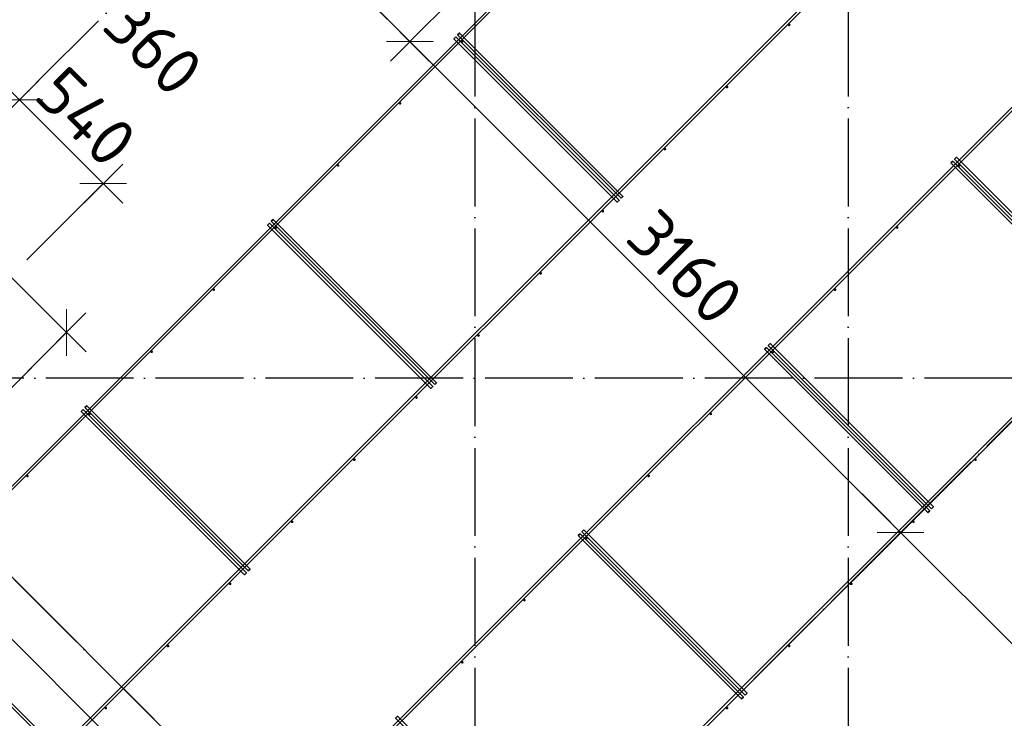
# Model space of a CAD drawing. Header units: millimetres. Extents: x -3483 to 105345, y -283423 to 72284.
# Tile 96 of 155: x 84627 to 89111, y 6851 to 10033. Entities that reach past the tile are written whole.
import ezdxf

# ---------------------------------------------------------------- set-up
doc = ezdxf.new("R2010")
doc.units = ezdxf.units.MM
doc.header["$PDMODE"] = 65
doc.linetypes.add('______11', pattern=[500, 400, -50, 0, -50])
doc.linetypes.add('______5', pattern=[1100, 800, -100, 100, -100])
doc.layers.add('Арм.стержн. Фиксатор', color=7, linetype='Continuous', lineweight=35, true_color=0x501e0f)
doc.layers.add('Осевая линия_ общее', color=7, linetype='______5', lineweight=13, true_color=0xa0a0a0)
doc.layers.add('Размерная линия_ общее', color=7, linetype='Continuous', lineweight=13)
doc.layers.add('Стена_ общее', color=7, linetype='Continuous', lineweight=35)
doc.styles.add('ISOCPEUR', font='ISOCPEUR')
doc.dimstyles.new('DIMSTYLE_4', dxfattribs={"dimtxt": 220, "dimasz": 250, "dimexe": 0, "dimexo": 0, "dimgap": 110, "dimtad": 2, "dimdec": 0, "dimrnd": 5, "dimzin": 12, "dimdsep": 46, "dimtxsty": 'ISOCPEUR', "dimblk1": 'ALL_ML_STRICH', "dimblk2": 'ALL_ML_STRICH', "dimsah": 1, "dimcen": 0, "dimclrd": 7, "dimclre": 256, "dimclrt": 7, "dimadec": 0, "dimazin": 0, "dimtfac": 1, "dimtdec": 0, "dimtix": 1, "dimtmove": 2, "dimatfit": 3, "dimfxl": 0, "dimtzin": 0, "dimlwd": 0, "dimlwe": -3, "dimarcsym": 0})
doc.dimstyles.new('DIMSTYLE_5', dxfattribs={"dimtxt": 220, "dimasz": 250, "dimexe": 0, "dimexo": 0, "dimgap": 110, "dimtad": 2, "dimdec": 0, "dimrnd": 5, "dimzin": 12, "dimdsep": 46, "dimtxsty": 'ISOCPEUR', "dimblk1": 'ALL_ML_STRICH', "dimblk2": 'ALL_ML_STRICH', "dimsah": 1, "dimcen": 0, "dimclrd": 7, "dimclre": 256, "dimclrt": 7, "dimadec": 0, "dimazin": 0, "dimtfac": 1, "dimtdec": 0, "dimtix": 1, "dimtmove": 2, "dimatfit": 3, "dimfxl": 0, "dimtvp": 1.2, "dimtzin": 0, "dimlwd": 0, "dimlwe": -3, "dimarcsym": 0})

# ---------------------------------------------------------------- blocks, each defined once
blk = doc.blocks.new('СЛОЖНЫЙ_ОБЪЕКТ_2')
at = {"layer": 'Стена_ общее', "color": 9, "linetype": 'Continuous', "lineweight": -3, "true_color": 0xc7c7c7, "transparency": 33554687}
for p, q in [((83451.3, 8634.8), (88422.3, 3663.9)), ((88280.9, 3522.4), (83451.3, 8352))]:
    blk.add_line(p, q, dxfattribs=at)
blk = doc.blocks.new('ALL_ML_STRICH')
at = {"color": 0, "linetype": 'ByBlock', "lineweight": -2}
for p, q in [((0, -0.5), (0, 0.5)), ((-0.3, -0.3), (0.3, 0.3)), ((-1, 0), (0.5, 0))]:
    blk.add_line(p, q, dxfattribs=at)
blk = doc.blocks.new('*D655')
at = {"layer": 'DEFPOINTS', "color": 7, "linetype": 'Continuous', "lineweight": 13, "transparency": 33554687}
for p in [(85348.7, 11847.4), (84919.7, 11418.6), (86833.2, 10362.1)]:
    blk.add_point(p, dxfattribs=at)
at = {"layer": 'Размерная линия_ общее', "color": 253, "linetype": 'Continuous', "lineweight": -2, "true_color": 0xa0a0a0, "transparency": 33554687}
for p, q in [((85278, 11776.8), (84919.7, 11418.6)), ((86762.4, 10291.4), (86404.1, 9933.2))]:
    blk.add_line(p, q, dxfattribs=at)
at = {"layer": 'Размерная линия_ общее', "color": 7, "linetype": 'Continuous', "lineweight": -2, "transparency": 33554687}
blk.add_line((84919.7, 11418.6), (86404.1, 9933.2), dxfattribs=at)
at = {"layer": 'Размерная линия_ общее', "color": 7, "linetype": 'Continuous', "lineweight": 13, "transparency": 33554687, "xscale": 250, "yscale": 250, "zscale": 250}
for p, rotation in [((84919.7, 11418.6), 134.9818911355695), ((86404.1, 9933.2), 314.9818911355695)]:
    blk.add_blockref('ALL_ML_STRICH', p, dxfattribs=dict(at, rotation=rotation))
at = {"layer": 'Размерная линия_ общее', "color": 7, "linetype": 'Continuous', "lineweight": 13, "transparency": 33554687, "insert": (85331.9, 11388.1), "char_height": 220, "width": 11, "attachment_point": 1, "rotation": 314.9819, "line_spacing_factor": 0.60241, "style": 'ISOCPEUR'}
blk.add_mtext('7х300=2100', dxfattribs=at)
blk = doc.blocks.new('*D656')
at = {"layer": 'DEFPOINTS', "color": 7, "linetype": 'Continuous', "lineweight": 13, "transparency": 33554687}
for p in [(86833.2, 10362.1), (86404.1, 9933.2), (88651.2, 7711.2)]:
    blk.add_point(p, dxfattribs=at)
at = {"layer": 'Размерная линия_ общее', "color": 253, "linetype": 'Continuous', "lineweight": -2, "true_color": 0xa0a0a0, "transparency": 33554687}
for p, q in [((86762.4, 10291.4), (86404.1, 9933.2)), ((88638, 7698), (88638, 7698))]:
    blk.add_line(p, q, dxfattribs=at)
at = {"layer": 'Размерная линия_ общее', "color": 7, "linetype": 'Continuous', "lineweight": -2, "transparency": 33554687}
blk.add_line((86404.1, 9933.2), (88638, 7698), dxfattribs=at)
at = {"layer": 'Размерная линия_ общее', "color": 7, "linetype": 'Continuous', "lineweight": 13, "transparency": 33554687, "xscale": 250, "yscale": 250, "zscale": 250}
for p, rotation in [((86404.1, 9933.2), 134.9818911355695), ((88638, 7698), 314.9818911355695)]:
    blk.add_blockref('ALL_ML_STRICH', p, dxfattribs=dict(at, rotation=rotation))
at = {"layer": 'Размерная линия_ общее', "color": 7, "linetype": 'Continuous', "lineweight": 13, "transparency": 33554687, "insert": (87657.5, 8905.4), "char_height": 220, "width": 880, "attachment_point": 5, "rotation": 314.9819, "style": 'ISOCPEUR'}
blk.add_mtext('\\A1;{3160}', dxfattribs=at)
blk = doc.blocks.new('*D657')
at = {"layer": 'DEFPOINTS', "color": 7, "linetype": 'Continuous', "lineweight": 13, "transparency": 33554687}
for p in [(88651.2, 7711.2), (88638, 7698), (90318.3, 6875.1)]:
    blk.add_point(p, dxfattribs=at)
at = {"layer": 'Размерная линия_ общее', "color": 253, "linetype": 'Continuous', "lineweight": -2, "true_color": 0xa0a0a0, "transparency": 33554687}
for p, q in [((88638, 7698), (88638, 7698)), ((90247.5, 6804.4), (89889, 6446.1))]:
    blk.add_line(p, q, dxfattribs=at)
at = {"layer": 'Размерная линия_ общее', "color": 7, "linetype": 'Continuous', "lineweight": -2, "transparency": 33554687}
blk.add_line((88638, 7698), (89889, 6446.1), dxfattribs=at)
at = {"layer": 'Размерная линия_ общее', "color": 7, "linetype": 'Continuous', "lineweight": 13, "transparency": 33554687, "xscale": 250, "yscale": 250, "zscale": 250}
for p, rotation in [((88638, 7698), 134.9818911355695), ((89889, 6446.1), 314.9818911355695)]:
    blk.add_blockref('ALL_ML_STRICH', p, dxfattribs=dict(at, rotation=rotation))
at = {"layer": 'Размерная линия_ общее', "color": 7, "linetype": 'Continuous', "lineweight": 13, "transparency": 33554687, "insert": (89400, 7161.8), "char_height": 220, "width": 880, "attachment_point": 5, "rotation": 314.9819, "style": 'ISOCPEUR'}
blk.add_mtext('\\A1;{1770}', dxfattribs=at)
blk = doc.blocks.new('СЛОЖНЫЙ_ОБЪЕКТ_10')
at = {"layer": 'Осевая линия_ общее', "color": 253, "linetype": '______11', "lineweight": -3, "true_color": 0xa0a0a0, "transparency": 33554687}
for p, q in [((84349.3, 9391.4), (97713.7, 22755.7)), ((87969.7, 7029.7), (100704.7, 19764.7)), ((89836.5, 2249.7), (82291.7, 9794.5))]:
    blk.add_line(p, q, dxfattribs=at)
blk = doc.blocks.new('*D693')
at = {"layer": 'DEFPOINTS', "color": 7, "linetype": 'Continuous', "lineweight": 13, "transparency": 33554687}
for p in [(84371.6, 9922.8), (84585.1, 9627.1), (83317, 8868.2)]:
    blk.add_point(p, dxfattribs=at)
at = {"layer": 'Размерная линия_ общее', "color": 253, "linetype": 'Continuous', "lineweight": -2, "true_color": 0xa0a0a0, "transparency": 33554687}
for p, q in [((83387.7, 8938.9), (84371.6, 9922.8)), ((84626.2, 9668.3), (84626.2, 9668.3))]:
    blk.add_line(p, q, dxfattribs=at)
at = {"layer": 'Размерная линия_ общее', "color": 7, "linetype": 'Continuous', "lineweight": -2, "transparency": 33554687}
blk.add_line((84371.6, 9922.8), (84626.2, 9668.3), dxfattribs=at)
at = {"layer": 'Размерная линия_ общее', "color": 7, "linetype": 'Continuous', "lineweight": 13, "transparency": 33554687, "xscale": 250, "yscale": 250, "zscale": 250}
for p, rotation in [((84371.6, 9922.8), 135.0000000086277), ((84626.2, 9668.3), 315.0000000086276)]:
    blk.add_blockref('ALL_ML_STRICH', p, dxfattribs=dict(at, rotation=rotation))
at = {"layer": 'Размерная линия_ общее', "color": 7, "linetype": 'Continuous', "lineweight": 13, "transparency": 33554687, "insert": (85235.9, 9909.3), "char_height": 220, "width": 660, "attachment_point": 5, "rotation": 315, "style": 'ISOCPEUR'}
blk.add_mtext('\\A1;{360}', dxfattribs=at)
blk = doc.blocks.new('*D694')
at = {"layer": 'DEFPOINTS', "color": 7, "linetype": 'Continuous', "lineweight": 13, "transparency": 33554687}
for p in [(84626.2, 9668.3), (84585.1, 9627.1), (84589.8, 8868.2)]:
    blk.add_point(p, dxfattribs=at)
at = {"layer": 'Размерная линия_ общее', "color": 253, "linetype": 'Continuous', "lineweight": -2, "true_color": 0xa0a0a0, "transparency": 33554687}
for p, q in [((84626.2, 9668.3), (84626.2, 9668.3)), ((84660.5, 8938.9), (85008, 9286.4))]:
    blk.add_line(p, q, dxfattribs=at)
at = {"layer": 'Размерная линия_ общее', "color": 7, "linetype": 'Continuous', "lineweight": -2, "transparency": 33554687}
blk.add_line((84626.2, 9668.3), (85008, 9286.4), dxfattribs=at)
at = {"layer": 'Размерная линия_ общее', "color": 7, "linetype": 'Continuous', "lineweight": 13, "transparency": 33554687, "xscale": 250, "yscale": 250, "zscale": 250}
for p, rotation in [((84626.2, 9668.3), 135.0000000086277), ((85008, 9286.4), 315.0000000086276)]:
    blk.add_blockref('ALL_ML_STRICH', p, dxfattribs=dict(at, rotation=rotation))
at = {"layer": 'Размерная линия_ общее', "color": 7, "linetype": 'Continuous', "lineweight": 13, "transparency": 33554687, "insert": (84930.3, 9590.5), "char_height": 220, "width": 660, "attachment_point": 5, "rotation": 315, "style": 'ISOCPEUR'}
blk.add_mtext('\\A1;{540}', dxfattribs=at)
blk = doc.blocks.new('*D695')
at = {"layer": 'DEFPOINTS', "color": 7, "linetype": 'Continuous', "lineweight": 13, "transparency": 33554687}
for p in [(84472, 8977.5), (84840.9, 8609), (82879.6, 8448.6)]:
    blk.add_point(p, dxfattribs=at)
at = {"layer": 'Размерная линия_ общее', "color": 253, "linetype": 'Continuous', "lineweight": -2, "true_color": 0xa0a0a0, "transparency": 33554687}
for p, q in [((84542.7, 8906.8), (84840.9, 8609)), ((82950.3, 8377.9), (83781.1, 7548))]:
    blk.add_line(p, q, dxfattribs=at)
at = {"layer": 'Размерная линия_ общее', "color": 7, "linetype": 'Continuous', "lineweight": -2, "transparency": 33554687}
blk.add_line((84840.9, 8609), (83781.1, 7548), dxfattribs=at)
at = {"layer": 'Размерная линия_ общее', "color": 7, "linetype": 'Continuous', "lineweight": 13, "transparency": 33554687, "xscale": 250, "yscale": 250, "zscale": 250}
for p, rotation in [((84840.9, 8609), 45.03238323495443), ((83781.1, 7548), 225.0323832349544)]:
    blk.add_blockref('ALL_ML_STRICH', p, dxfattribs=dict(at, rotation=rotation))
at = {"layer": 'Размерная линия_ общее', "color": 7, "linetype": 'Continuous', "lineweight": 13, "transparency": 33554687, "insert": (84167, 7693.8), "char_height": 220, "width": 11, "attachment_point": 1, "rotation": 225.0324, "line_spacing_factor": 0.60241, "style": 'ISOCPEUR'}
blk.add_mtext('5х300', dxfattribs=at)

msp = doc.modelspace()

# ---------------------------------------------------------------- hatches: boundary and pattern name
at = {"layer": 'Арм.стержн. Фиксатор', "linetype": 'Continuous', "lineweight": 35, "transparency": 33554687}
for points in [[(88137, 10009.2), (88136.6, 10011.5), (88135.3, 10013.5), (88133.3, 10014.8), (88131, 10015.2), (88128.7, 10014.8), (88126.8, 10013.5), (88125.5, 10011.5), (88125, 10009.2), (88125.5, 10006.9), (88126.8, 10005), (88128.7, 10003.7), (88131, 10003.2), (88133.3, 10003.7), (88135.3, 10005), (88136.6, 10006.9)], [(86648.6, 9935), (86648.1, 9937.3), (86646.8, 9939.2), (86644.9, 9940.5), (86642.6, 9941), (86640.3, 9940.5), (86638.3, 9939.2), (86637, 9937.3), (86636.6, 9935), (86637, 9932.7), (86638.3, 9930.7), (86640.3, 9929.4), (86642.6, 9929), (86644.9, 9929.4), (86646.8, 9930.7), (86648.1, 9932.7)], [(87854.2, 9726.4), (87853.7, 9728.7), (87852.4, 9730.6), (87850.5, 9731.9), (87848.2, 9732.4), (87845.9, 9731.9), (87843.9, 9730.6), (87842.6, 9728.7), (87842.2, 9726.4), (87842.6, 9724.1), (87843.9, 9722.2), (87845.9, 9720.8), (87848.2, 9720.4), (87850.5, 9720.8), (87852.4, 9722.2), (87853.7, 9724.1)], [(86365.7, 9652.1), (86365.3, 9654.4), (86364, 9656.4), (86362, 9657.7), (86359.7, 9658.1), (86357.4, 9657.7), (86355.5, 9656.4), (86354.2, 9654.4), (86353.7, 9652.1), (86354.2, 9649.9), (86355.5, 9647.9), (86357.4, 9646.6), (86359.7, 9646.1), (86362, 9646.6), (86364, 9647.9), (86365.3, 9649.9)], [(87571.3, 9443.6), (87570.9, 9445.8), (87569.6, 9447.8), (87567.6, 9449.1), (87565.3, 9449.6), (87563, 9449.1), (87561.1, 9447.8), (87559.8, 9445.8), (87559.3, 9443.6), (87559.8, 9441.3), (87561.1, 9439.3), (87563, 9438), (87565.3, 9437.6), (87567.6, 9438), (87569.6, 9439.3), (87570.9, 9441.3)], [(86082.9, 9369.3), (86082.4, 9371.6), (86081.1, 9373.5), (86079.2, 9374.8), (86076.9, 9375.3), (86074.6, 9374.8), (86072.6, 9373.5), (86071.3, 9371.6), (86070.9, 9369.3), (86071.3, 9367), (86072.6, 9365.1), (86074.6, 9363.8), (86076.9, 9363.3), (86079.2, 9363.8), (86081.1, 9365.1), (86082.4, 9367)], [(88911.3, 9369.3), (88910.8, 9371.6), (88909.5, 9373.5), (88907.6, 9374.8), (88905.3, 9375.3), (88903, 9374.8), (88901.1, 9373.5), (88899.8, 9371.6), (88899.3, 9369.3), (88899.8, 9367), (88901.1, 9365.1), (88903, 9363.8), (88905.3, 9363.3), (88907.6, 9363.8), (88909.5, 9365.1), (88910.8, 9367)], [(87288.5, 9160.7), (87288, 9163), (87286.7, 9165), (87284.8, 9166.3), (87282.5, 9166.7), (87280.2, 9166.3), (87278.2, 9165), (87276.9, 9163), (87276.5, 9160.7), (87276.9, 9158.4), (87278.2, 9156.5), (87280.2, 9155.2), (87282.5, 9154.7), (87284.8, 9155.2), (87286.7, 9156.5), (87288, 9158.4)], [(85800, 9086.5), (85799.6, 9088.8), (85798.3, 9090.7), (85796.3, 9092), (85794, 9092.5), (85791.7, 9092), (85789.8, 9090.7), (85788.5, 9088.8), (85788, 9086.5), (85788.5, 9084.2), (85789.8, 9082.2), (85791.7, 9080.9), (85794, 9080.5), (85796.3, 9080.9), (85798.3, 9082.2), (85799.6, 9084.2)], [(88628.5, 9086.5), (88628, 9088.8), (88626.7, 9090.7), (88624.8, 9092), (88622.5, 9092.5), (88620.2, 9092), (88618.2, 9090.7), (88616.9, 9088.8), (88616.5, 9086.5), (88616.9, 9084.2), (88618.2, 9082.2), (88620.2, 9080.9), (88622.5, 9080.5), (88624.8, 9080.9), (88626.7, 9082.2), (88628, 9084.2)], [(87005.6, 8877.9), (87005.2, 8880.2), (87003.9, 8882.1), (87001.9, 8883.4), (86999.6, 8883.9), (86997.4, 8883.4), (86995.4, 8882.1), (86994.1, 8880.2), (86993.6, 8877.9), (86994.1, 8875.6), (86995.4, 8873.6), (86997.4, 8872.3), (86999.6, 8871.9), (87001.9, 8872.3), (87003.9, 8873.6), (87005.2, 8875.6)], [(85517.2, 8803.6), (85516.7, 8805.9), (85515.4, 8807.9), (85513.5, 8809.2), (85511.2, 8809.6), (85508.9, 8809.2), (85506.9, 8807.9), (85505.6, 8805.9), (85505.2, 8803.6), (85505.6, 8801.3), (85506.9, 8799.4), (85508.9, 8798.1), (85511.2, 8797.6), (85513.5, 8798.1), (85515.4, 8799.4), (85516.7, 8801.3)], [(88345.6, 8803.6), (88345.2, 8805.9), (88343.9, 8807.9), (88341.9, 8809.2), (88339.6, 8809.6), (88337.3, 8809.2), (88335.4, 8807.9), (88334.1, 8805.9), (88333.6, 8803.6), (88334.1, 8801.3), (88335.4, 8799.4), (88337.3, 8798.1), (88339.6, 8797.6), (88341.9, 8798.1), (88343.9, 8799.4), (88345.2, 8801.3)], [(86722.8, 8595), (86722.3, 8597.3), (86721, 8599.3), (86719.1, 8600.6), (86716.8, 8601), (86714.5, 8600.6), (86712.6, 8599.3), (86711.3, 8597.3), (86710.8, 8595), (86711.3, 8592.7), (86712.6, 8590.8), (86714.5, 8589.5), (86716.8, 8589), (86719.1, 8589.5), (86721, 8590.8), (86722.3, 8592.7)], [(85234.3, 8520.8), (85233.9, 8523.1), (85232.6, 8525), (85230.6, 8526.3), (85228.3, 8526.8), (85226.1, 8526.3), (85224.1, 8525), (85222.8, 8523.1), (85222.3, 8520.8), (85222.8, 8518.5), (85224.1, 8516.5), (85226.1, 8515.2), (85228.3, 8514.8), (85230.6, 8515.2), (85232.6, 8516.5), (85233.9, 8518.5)], [(88062.8, 8520.8), (88062.3, 8523.1), (88061, 8525), (88059.1, 8526.3), (88056.8, 8526.8), (88054.5, 8526.3), (88052.5, 8525), (88051.2, 8523.1), (88050.8, 8520.8), (88051.2, 8518.5), (88052.5, 8516.5), (88054.5, 8515.2), (88056.8, 8514.8), (88059.1, 8515.2), (88061, 8516.5), (88062.3, 8518.5)], [(86440, 8312.2), (86439.5, 8314.5), (86438.2, 8316.4), (86436.3, 8317.7), (86434, 8318.2), (86431.7, 8317.7), (86429.7, 8316.4), (86428.4, 8314.5), (86428, 8312.2), (86428.4, 8309.9), (86429.7, 8307.9), (86431.7, 8306.6), (86434, 8306.2), (86436.3, 8306.6), (86438.2, 8307.9), (86439.5, 8309.9)], [(84951.5, 8237.9), (84951, 8240.2), (84949.7, 8242.2), (84947.8, 8243.5), (84945.5, 8243.9), (84943.2, 8243.5), (84941.3, 8242.2), (84940, 8240.2), (84939.5, 8237.9), (84940, 8235.6), (84941.3, 8233.7), (84943.2, 8232.4), (84945.5, 8231.9), (84947.8, 8232.4), (84949.7, 8233.7), (84951, 8235.6)], [(87779.9, 8237.9), (87779.5, 8240.2), (87778.2, 8242.2), (87776.2, 8243.5), (87773.9, 8243.9), (87771.6, 8243.5), (87769.7, 8242.2), (87768.4, 8240.2), (87767.9, 8237.9), (87768.4, 8235.6), (87769.7, 8233.7), (87771.6, 8232.4), (87773.9, 8231.9), (87776.2, 8232.4), (87778.2, 8233.7), (87779.5, 8235.6)], [(86157.1, 8029.3), (86156.7, 8031.6), (86155.4, 8033.6), (86153.4, 8034.9), (86151.1, 8035.3), (86148.8, 8034.9), (86146.9, 8033.6), (86145.6, 8031.6), (86145.1, 8029.3), (86145.6, 8027), (86146.9, 8025.1), (86148.8, 8023.8), (86151.1, 8023.3), (86153.4, 8023.8), (86155.4, 8025.1), (86156.7, 8027)], [(88985.5, 8029.3), (88985.1, 8031.6), (88983.8, 8033.6), (88981.8, 8034.9), (88979.5, 8035.3), (88977.3, 8034.9), (88975.3, 8033.6), (88974, 8031.6), (88973.5, 8029.3), (88974, 8027), (88975.3, 8025.1), (88977.3, 8023.8), (88979.5, 8023.3), (88981.8, 8023.8), (88983.8, 8025.1), (88985.1, 8027)], [(84668.7, 7955.1), (84668.2, 7957.4), (84666.9, 7959.3), (84665, 7960.6), (84662.7, 7961.1), (84660.4, 7960.6), (84658.4, 7959.3), (84657.1, 7957.4), (84656.7, 7955.1), (84657.1, 7952.8), (84658.4, 7950.8), (84660.4, 7949.5), (84662.7, 7949.1), (84665, 7949.5), (84666.9, 7950.8), (84668.2, 7952.8)], [(87497.1, 7955.1), (87496.6, 7957.4), (87495.3, 7959.3), (87493.4, 7960.6), (87491.1, 7961.1), (87488.8, 7960.6), (87486.8, 7959.3), (87485.5, 7957.4), (87485.1, 7955.1), (87485.5, 7952.8), (87486.8, 7950.8), (87488.8, 7949.5), (87491.1, 7949.1), (87493.4, 7949.5), (87495.3, 7950.8), (87496.6, 7952.8)], [(85874.3, 7746.5), (85873.8, 7748.8), (85872.5, 7750.7), (85870.6, 7752), (85868.3, 7752.5), (85866, 7752), (85864, 7750.7), (85862.7, 7748.8), (85862.3, 7746.5), (85862.7, 7744.2), (85864, 7742.3), (85866, 7741), (85868.3, 7740.5), (85870.6, 7741), (85872.5, 7742.3), (85873.8, 7744.2)], [(88702.7, 7746.5), (88702.2, 7748.8), (88700.9, 7750.7), (88699, 7752), (88696.7, 7752.5), (88694.4, 7752), (88692.5, 7750.7), (88691.2, 7748.8), (88690.7, 7746.5), (88691.2, 7744.2), (88692.5, 7742.3), (88694.4, 7741), (88696.7, 7740.5), (88699, 7741), (88700.9, 7742.3), (88702.2, 7744.2)], [(87214.2, 7672.2), (87213.8, 7674.5), (87212.5, 7676.5), (87210.5, 7677.8), (87208.2, 7678.2), (87205.9, 7677.8), (87204, 7676.5), (87202.7, 7674.5), (87202.2, 7672.2), (87202.7, 7670), (87204, 7668), (87205.9, 7666.7), (87208.2, 7666.2), (87210.5, 7666.7), (87212.5, 7668), (87213.8, 7670)], [(85591.4, 7463.7), (85591, 7465.9), (85589.7, 7467.9), (85587.7, 7469.2), (85585.4, 7469.7), (85583.1, 7469.2), (85581.2, 7467.9), (85579.9, 7465.9), (85579.4, 7463.7), (85579.9, 7461.4), (85581.2, 7459.4), (85583.1, 7458.1), (85585.4, 7457.7), (85587.7, 7458.1), (85589.7, 7459.4), (85591, 7461.4)], [(88419.9, 7463.7), (88419.4, 7465.9), (88418.1, 7467.9), (88416.2, 7469.2), (88413.9, 7469.7), (88411.6, 7469.2), (88409.6, 7467.9), (88408.3, 7465.9), (88407.9, 7463.7), (88408.3, 7461.4), (88409.6, 7459.4), (88411.6, 7458.1), (88413.9, 7457.7), (88416.2, 7458.1), (88418.1, 7459.4), (88419.4, 7461.4)], [(86931.4, 7389.4), (86930.9, 7391.7), (86929.6, 7393.6), (86927.7, 7395), (86925.4, 7395.4), (86923.1, 7395), (86921.2, 7393.6), (86919.9, 7391.7), (86919.4, 7389.4), (86919.9, 7387.1), (86921.2, 7385.2), (86923.1, 7383.9), (86925.4, 7383.4), (86927.7, 7383.9), (86929.6, 7385.2), (86930.9, 7387.1)], [(85308.6, 7180.8), (85308.1, 7183.1), (85306.8, 7185.1), (85304.9, 7186.4), (85302.6, 7186.8), (85300.3, 7186.4), (85298.3, 7185.1), (85297, 7183.1), (85296.6, 7180.8), (85297, 7178.5), (85298.3, 7176.6), (85300.3, 7175.3), (85302.6, 7174.8), (85304.9, 7175.3), (85306.8, 7176.6), (85308.1, 7178.5)], [(88137, 7180.8), (88136.6, 7183.1), (88135.3, 7185.1), (88133.3, 7186.4), (88131, 7186.8), (88128.7, 7186.4), (88126.8, 7185.1), (88125.5, 7183.1), (88125, 7180.8), (88125.5, 7178.5), (88126.8, 7176.6), (88128.7, 7175.3), (88131, 7174.8), (88133.3, 7175.3), (88135.3, 7176.6), (88136.6, 7178.5)], [(86648.6, 7106.6), (86648.1, 7108.9), (86646.8, 7110.8), (86644.9, 7112.1), (86642.6, 7112.6), (86640.3, 7112.1), (86638.3, 7110.8), (86637, 7108.9), (86636.6, 7106.6), (86637, 7104.3), (86638.3, 7102.3), (86640.3, 7101), (86642.6, 7100.6), (86644.9, 7101), (86646.8, 7102.3), (86648.1, 7104.3)], [(85025.7, 6898), (85025.3, 6900.3), (85024, 6902.2), (85022, 6903.5), (85019.7, 6904), (85017.5, 6903.5), (85015.5, 6902.2), (85014.2, 6900.3), (85013.7, 6898), (85014.2, 6895.7), (85015.5, 6893.7), (85017.5, 6892.4), (85019.7, 6892), (85022, 6892.4), (85024, 6893.7), (85025.3, 6895.7)], [(87854.2, 6898), (87853.7, 6900.3), (87852.4, 6902.2), (87850.5, 6903.5), (87848.2, 6904), (87845.9, 6903.5), (87843.9, 6902.2), (87842.6, 6900.3), (87842.2, 6898), (87842.6, 6895.7), (87843.9, 6893.7), (87845.9, 6892.4), (87848.2, 6892), (87850.5, 6892.4), (87852.4, 6893.7), (87853.7, 6895.7)]]:
    msp.add_hatch(color=22, dxfattribs=at).paths.add_polyline_path(points)

# ---------------------------------------------------------------- linework, layer by layer
at = {"layer": 'Арм.стержн. Фиксатор', "color": 22, "linetype": 'Continuous', "lineweight": 35, "transparency": 33554687}
for points in [[(85374.1, 5863.5), (99332.4, 19821.8), (99340.9, 19813.3), (85382.6, 5855.1), (85374.1, 5863.5)], [(85374.1, 5863.5), (99332.4, 19821.8), (99340.9, 19813.3), (85382.6, 5855.1), (85374.1, 5863.5)], [(86081.2, 5156.4), (100039.5, 19114.7), (100048, 19106.2), (86089.7, 5147.9), (86081.2, 5156.4)], [(86081.2, 5156.4), (100039.5, 19114.7), (100048, 19106.2), (86089.7, 5147.9), (86081.2, 5156.4)], [(86613.2, 9955), (87357.1, 9211), (87348.6, 9202.6), (86604.7, 9946.5), (86613.2, 9955)], [(87365.4, 9219.7), (86621.5, 9963.6), (86630, 9972.1), (87373.9, 9228.2), (87365.4, 9219.7)], [(88875.9, 9389.3), (89619.8, 8645.4), (89611.3, 8636.9), (88867.4, 9380.8), (88875.9, 9389.3)], [(89628.1, 8654), (88884.2, 9397.9), (88892.7, 9406.4), (89636.6, 8662.5), (89628.1, 8654)], [(85764.6, 9106.4), (86508.6, 8362.5), (86500.1, 8354), (85756.2, 9098), (85764.6, 9106.4)], [(86516.9, 8371.2), (85773, 9115.1), (85781.4, 9123.6), (86525.4, 8379.7), (86516.9, 8371.2)], [(88027.4, 8540.8), (88771.3, 7796.8), (88762.8, 7788.3), (88018.9, 8532.3), (88027.4, 8540.8)], [(88779.6, 7805.5), (88035.7, 8549.4), (88044.2, 8557.9), (88788.1, 7814), (88779.6, 7805.5)], [(84916.1, 8257.9), (85660, 7514), (85651.5, 7505.5), (84907.6, 8249.4), (84916.1, 8257.9)], [(85668.3, 7522.6), (84924.4, 8266.6), (84932.9, 8275), (85676.8, 7531.1), (85668.3, 7522.6)], [(87178.9, 7692.2), (87922.8, 6948.3), (87914.3, 6939.8), (87170.4, 7683.7), (87178.9, 7692.2)], [(87931.1, 6957), (87187.2, 7700.9), (87195.7, 7709.4), (87939.6, 6965.4), (87931.1, 6957)], [(84819.8, 6674.1), (84075.9, 7418), (84084.4, 7426.5), (84828.3, 6682.6), (84819.8, 6674.1)], [(87082.6, 6108.4), (86338.6, 6852.4), (86347.1, 6860.8), (87091, 6116.9), (87082.6, 6108.4)]]:
    msp.add_lwpolyline(points, dxfattribs=at)
at = {"layer": 'Арм.стержн. Фиксатор', "color": 22, "linetype": 'Continuous', "lineweight": 25, "transparency": 33554687}
for points in [[(83959.9, 7277.8), (96353.2, 19671.1), (96361.7, 19662.6), (83968.4, 7269.3), (83959.9, 7277.8)], [(83959.9, 7277.8), (96353.2, 19671.1), (96361.7, 19662.6), (83968.4, 7269.3), (83959.9, 7277.8)], [(84667, 6570.6), (97060.4, 18964), (97068.8, 18955.5), (84675.5, 6562.2), (84667, 6570.6)], [(84667, 6570.6), (97060.4, 18964), (97068.8, 18955.5), (84675.5, 6562.2), (84667, 6570.6)]]:
    msp.add_lwpolyline(points, dxfattribs=at)
at = {"layer": 'Осевая линия_ общее', "color": 253, "linetype": '______11', "lineweight": -3, "true_color": 0xa0a0a0, "transparency": 33554687}
for p, q in [((86700, 46590), (86700, -2827.9)), ((88400, 46590), (88400, -2827.9)), ((105150, 8400), (77142.2, 8400))]:
    msp.add_line(p, q, dxfattribs=at)

# ---------------------------------------------------------------- block references
msp.add_blockref('СЛОЖНЫЙ_ОБЪЕКТ_10', (0, 0), dxfattribs=at)
at = {"layer": 'Стена_ общее', "color": 9, "linetype": 'Continuous', "lineweight": -3, "true_color": 0xc7c7c7, "transparency": 33554687}
msp.add_blockref('СЛОЖНЫЙ_ОБЪЕКТ_2', (0, 0), dxfattribs=at)

# ---------------------------------------------------------------- dimensions: what is measured, and where the dimension line sits
at = {"layer": 'Размерная линия_ общее', "color": 7, "linetype": 'Continuous', "lineweight": 13, "transparency": 33554687}
for base, p1, p2, angle, text, picture, middle in [((86404.1, 9933.2), (85278, 11776.8), (86762.4, 10291.4), 314.9819, '7х300=2100', '*D655', (85739.7, 10753.7)), ((83781.1, 7548), (84542.7, 8906.8), (82950.3, 8377.9), 225.0324, '5х300', '*D695', (84233.2, 8156.3))]:
    dim = msp.add_linear_dim(base=base, p1=p1, p2=p2, angle=angle, text=text, dimstyle='DIMSTYLE_4', override={"dimpost": '<>', "dimclrd": 7, "dimclre": 253, "dimclrt": 7, "dimlwd": 0, "dimlwe": 65533}, dxfattribs=at)
    dim.commit()
    dim.dimension.update_dxf_attribs({"geometry": picture, "text_midpoint": middle, "dimtype": 160})
for base, p1, p2, angle, dimstyle, picture, middle in [((88638, 7698), (86762.4, 10291.4), (88638, 7698), 314.9819, 'DIMSTYLE_4', '*D656', (87657.5, 8905.4)), ((84626.2, 9668.3), (83387.7, 8938.9), (84626.2, 9668.3), 315, 'DIMSTYLE_5', '*D693', (85235.9, 9909.3)), ((85008, 9286.4), (84626.2, 9668.3), (84660.5, 8938.9), 315, 'DIMSTYLE_5', '*D694', (84930.3, 9590.5)), ((89889, 6446.1), (88638, 7698), (90247.5, 6804.4), 314.9819, 'DIMSTYLE_4', '*D657', (89400, 7161.8))]:
    dim = msp.add_linear_dim(base=base, p1=p1, p2=p2, angle=angle, dimstyle=dimstyle, override={"dimpost": '<>', "dimclrd": 7, "dimclre": 253, "dimclrt": 7, "dimlwd": 0, "dimlwe": 65533}, dxfattribs=at)
    dim.commit()
    dim.dimension.update_dxf_attribs({"geometry": picture, "text_midpoint": middle, "dimtype": 160})

doc.saveas('drawing.dxf')
